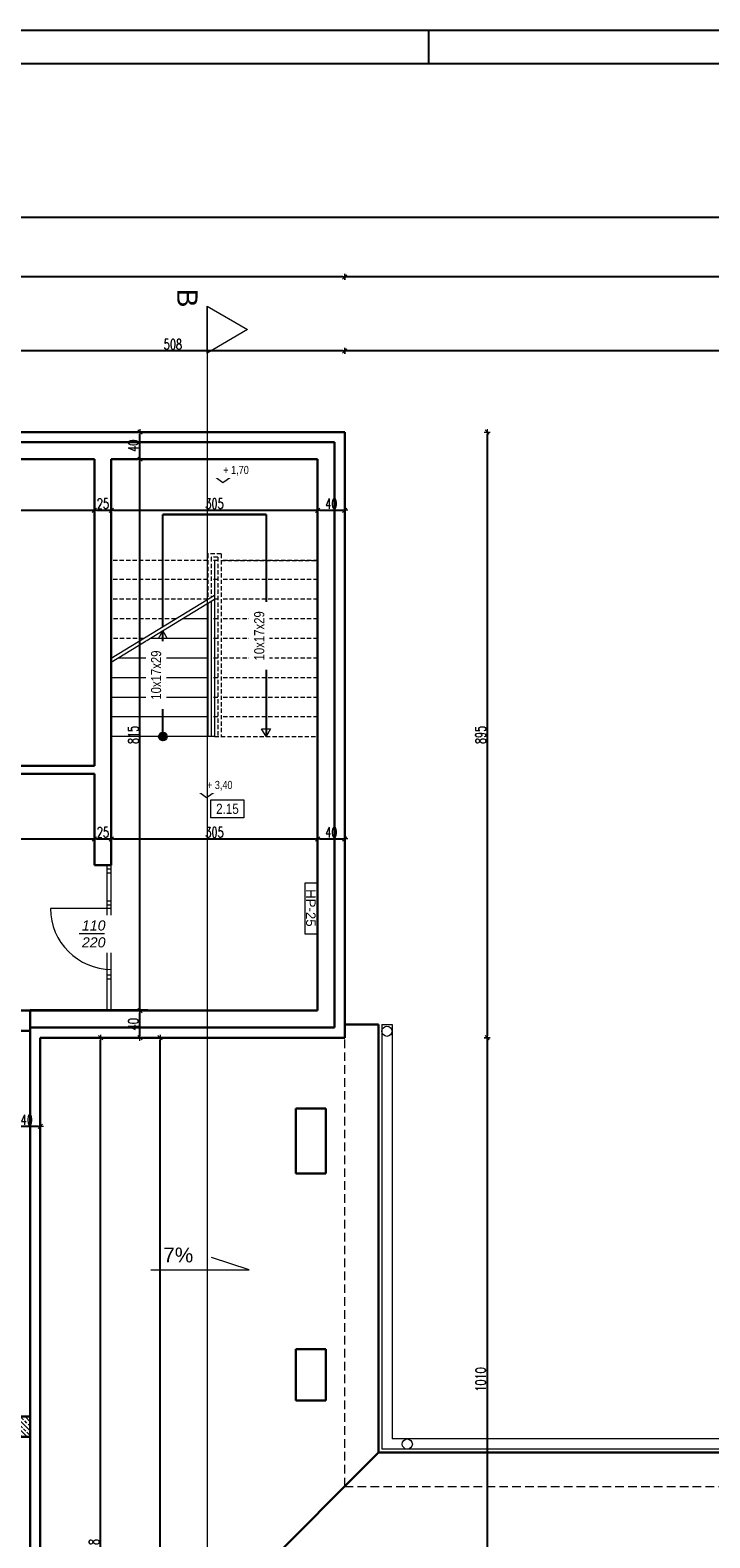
# Model space of a CAD drawing. Header units: millimetres. Extents: x 64838 to 107664, y -36848 to 0.
# Tile 86 of 109: x 88391 to 89396, y -29119 to -26891. Entities that reach past the tile are written whole.
import ezdxf

# ---------------------------------------------------------------- set-up
doc = ezdxf.new("R2010")
doc.units = ezdxf.units.MM
doc.linetypes.add('DASHED', pattern=[19.05, 12.7, -6.35])
doc.linetypes.add('DASHED2', pattern=[9.525, 6.35, -3.175])
doc.layers.get('Defpoints').update_dxf_attribs({"color": 30})
for name, color, linetype, lineweight in [('0.09', 22, 'Continuous', 9), ('0.35', 132, 'Continuous', 35), ('HYDRANT', 1, 'Continuous', 13), ('J 0.15', 40, 'Continuous', 15), ('J opisy', 7, 'Continuous', 9), ('J stolarka_okna', 144, 'Continuous', 0), ('J wymiary', 1, 'Continuous', 9), ('OPIS', 7, 'Continuous', 5), ('sciany', 252, 'Continuous', 30), ('widok', 4, 'Continuous', 18)]:
    doc.layers.add(name, color=color, linetype=linetype, lineweight=lineweight)
doc.layers.add('e-cad_opisy', color=7, linetype='Continuous')
doc.styles.add('ADESK2', font='simplex', dxfattribs={"width": 0.7})
doc.styles.add('ARIALCE', font='arial.ttf')
doc.styles.get("Standard").update_dxf_attribs({"font": 'arial.ttf'})
doc.dimstyles.new('1-100', dxfattribs={"dimscale": 1.5, "dimtxt": 10, "dimasz": 2, "dimexe": 1, "dimexo": 1, "dimgap": 1.5, "dimtad": 1, "dimdec": 0, "dimrnd": 0.5, "dimdsep": 46, "dimtxsty": 'ADESK2', "dimblk": 'wymiar', "dimcen": -1, "dimdle": 5, "dimse1": 1, "dimse2": 1, "dimclrd": 256, "dimclre": 256, "dimclrt": 256, "dimadec": 0, "dimazin": 0, "dimtfac": 1, "dimtdec": 0, "dimtix": 1, "dimtmove": 0, "dimatfit": 3, "dimfxl": 20, "dimfxlon": 1, "dimtolj": 1, "dimtzin": 0, "dimarcsym": 0})

# ---------------------------------------------------------------- blocks, each defined once
blk = doc.blocks.new('A1_poziom')
at = {"ltscale": 0.8}
blk.add_line((345.5, 589), (345.5, 594), dxfattribs=at)
for points in [[(0, 0), (0, 297), (25, 297), (25, 594), (841, 594), (841, 0)], [(30, 5), (836, 5), (836, 589), (30, 589)]]:
    blk.add_lwpolyline(points, close=True)
blk = doc.blocks.new('A$C518426B5')
at = {"layer": 'OPIS', "color": 251}
for p, q in [((0, 8.8), (54.2, 8.8)), ((0, 8.8), (11.9, 0)), ((11.9, 0), (24.5, 8.8))]:
    blk.add_line(p, q, dxfattribs=at)
blk = doc.blocks.new('wymiar')
for p, q in [((1.5, 0), (-1.5, 0)), ((1.06, 1.06), (-1.06, -1.06)), ((0, 1.5), (0, -1.5))]:
    blk.add_line(p, q)
blk = doc.blocks.new('*D1370')
at = {"layer": 'Defpoints', "color": 0, "ltscale": 4}
for p in [(88537.3, -28340), (88553.6, -28340), (88537.3, -28380)]:
    blk.add_point(p, dxfattribs=at)
at = {"layer": 'J wymiary', "lineweight": -2}
blk.add_line((88553.6, -28377), (88553.6, -28343), dxfattribs=at)
at = {"layer": 'J wymiary', "lineweight": -2, "ltscale": 4, "xscale": 3, "yscale": 3, "zscale": 3}
for p, rotation in [((88553.6, -28340), 90), ((88553.6, -28380), 270)]:
    blk.add_blockref('wymiar', p, dxfattribs=dict(at, rotation=rotation))
at = {"layer": 'J wymiary', "ltscale": 4, "insert": (88543.8, -28360), "char_height": 15, "attachment_point": 5, "rotation": 90, "style": 'ADESK2'}
blk.add_mtext('\\A1;40', dxfattribs=at)
blk = doc.blocks.new('*D1371')
at = {"layer": 'Defpoints', "color": 0, "ltscale": 4}
for p in [(88553.6, -27525), (88565.1, -27525), (88537.3, -28340)]:
    blk.add_point(p, dxfattribs=at)
at = {"layer": 'J wymiary', "lineweight": -2}
blk.add_line((88553.6, -28337), (88553.6, -27528), dxfattribs=at)
at = {"layer": 'J wymiary', "lineweight": -2, "ltscale": 4, "xscale": 3, "yscale": 3, "zscale": 3}
for p, rotation in [((88553.6, -27525), 90), ((88553.6, -28340), 270)]:
    blk.add_blockref('wymiar', p, dxfattribs=dict(at, rotation=rotation))
at = {"layer": 'J wymiary', "ltscale": 4, "insert": (88543.8, -27932.5), "char_height": 15, "attachment_point": 5, "rotation": 90, "style": 'ADESK2'}
blk.add_mtext('\\A1;815', dxfattribs=at)
blk = doc.blocks.new('*D1372')
at = {"layer": 'Defpoints', "color": 0, "ltscale": 4}
for p in [(88553.6, -27485), (88577.5, -27485), (88565.1, -27525)]:
    blk.add_point(p, dxfattribs=at)
at = {"layer": 'J wymiary', "lineweight": -2}
blk.add_line((88553.6, -27522), (88553.6, -27488), dxfattribs=at)
at = {"layer": 'J wymiary', "lineweight": -2, "ltscale": 4, "xscale": 3, "yscale": 3, "zscale": 3}
for p, rotation in [((88553.6, -27485), 90), ((88553.6, -27525), 270)]:
    blk.add_blockref('wymiar', p, dxfattribs=dict(at, rotation=rotation))
at = {"layer": 'J wymiary', "ltscale": 4, "insert": (88543.8, -27505), "char_height": 15, "attachment_point": 5, "rotation": 90, "style": 'ADESK2'}
blk.add_mtext('\\A1;40', dxfattribs=at)
blk = doc.blocks.new('*D1380')
at = {"layer": 'Defpoints', "color": 0, "ltscale": 4}
for p in [(88078.3, -27577.8), (88486.3, -27563), (88486.3, -27600.6)]:
    blk.add_point(p, dxfattribs=at)
at = {"layer": 'J wymiary', "lineweight": -2}
blk.add_line((88081.3, -27600.6), (88483.3, -27600.6), dxfattribs=at)
at = {"layer": 'J wymiary', "lineweight": -2, "ltscale": 4, "xscale": 3, "yscale": 3, "zscale": 3, "rotation": 180}
blk.add_blockref('wymiar', (88078.3, -27600.6), dxfattribs=at)
at = {"layer": 'J wymiary', "lineweight": -2, "ltscale": 4, "xscale": 3, "yscale": 3, "zscale": 3}
blk.add_blockref('wymiar', (88486.3, -27600.6), dxfattribs=at)
at = {"layer": 'J wymiary', "ltscale": 4, "insert": (88282.3, -27590.8), "char_height": 15, "attachment_point": 5, "style": 'ADESK2'}
blk.add_mtext('\\A1;408', dxfattribs=at)
blk = doc.blocks.new('*D1381')
at = {"layer": 'Defpoints', "color": 0, "ltscale": 4}
for p in [(88486.3, -27563), (88511.3, -27563.9), (88511.3, -27600.6)]:
    blk.add_point(p, dxfattribs=at)
at = {"layer": 'J wymiary', "lineweight": -2}
blk.add_line((88489.3, -27600.6), (88508.3, -27600.6), dxfattribs=at)
at = {"layer": 'J wymiary', "lineweight": -2, "ltscale": 4, "xscale": 3, "yscale": 3, "zscale": 3, "rotation": 180}
blk.add_blockref('wymiar', (88486.3, -27600.6), dxfattribs=at)
at = {"layer": 'J wymiary', "lineweight": -2, "ltscale": 4, "xscale": 3, "yscale": 3, "zscale": 3}
blk.add_blockref('wymiar', (88511.3, -27600.6), dxfattribs=at)
at = {"layer": 'J wymiary', "ltscale": 4, "insert": (88498.8, -27590.8), "char_height": 15, "attachment_point": 5, "style": 'ADESK2'}
blk.add_mtext('\\A1;25', dxfattribs=at)
blk = doc.blocks.new('*D1382')
at = {"layer": 'Defpoints', "color": 0, "ltscale": 4}
for p in [(88816.3, -27559.1), (88511.3, -27563.9), (88816.3, -27600.6)]:
    blk.add_point(p, dxfattribs=at)
at = {"layer": 'J wymiary', "lineweight": -2}
blk.add_line((88514.3, -27600.6), (88813.3, -27600.6), dxfattribs=at)
at = {"layer": 'J wymiary', "lineweight": -2, "ltscale": 4, "xscale": 3, "yscale": 3, "zscale": 3, "rotation": 180}
blk.add_blockref('wymiar', (88511.3, -27600.6), dxfattribs=at)
at = {"layer": 'J wymiary', "lineweight": -2, "ltscale": 4, "xscale": 3, "yscale": 3, "zscale": 3}
blk.add_blockref('wymiar', (88816.3, -27600.6), dxfattribs=at)
at = {"layer": 'J wymiary', "ltscale": 4, "insert": (88663.8, -27590.8), "char_height": 15, "attachment_point": 5, "style": 'ADESK2'}
blk.add_mtext('\\A1;305', dxfattribs=at)
blk = doc.blocks.new('*D1383')
at = {"layer": 'Defpoints', "color": 0, "ltscale": 4}
for p in [(88816.3, -27559.1), (88856.3, -27559.1), (88856.3, -27600.6)]:
    blk.add_point(p, dxfattribs=at)
at = {"layer": 'J wymiary', "lineweight": -2}
blk.add_line((88819.3, -27600.6), (88853.3, -27600.6), dxfattribs=at)
at = {"layer": 'J wymiary', "lineweight": -2, "ltscale": 4, "xscale": 3, "yscale": 3, "zscale": 3, "rotation": 180}
blk.add_blockref('wymiar', (88816.3, -27600.6), dxfattribs=at)
at = {"layer": 'J wymiary', "lineweight": -2, "ltscale": 4, "xscale": 3, "yscale": 3, "zscale": 3}
blk.add_blockref('wymiar', (88856.3, -27600.6), dxfattribs=at)
at = {"layer": 'J wymiary', "ltscale": 4, "insert": (88836.3, -27590.8), "char_height": 15, "attachment_point": 5, "style": 'ADESK2'}
blk.add_mtext('\\A1;40', dxfattribs=at)
blk = doc.blocks.new('*D1394')
at = {"layer": 'Defpoints', "color": 0, "ltscale": 4}
for p in [(88366.3, -28429.9), (88406.3, -28429.9), (88366.3, -28511)]:
    blk.add_point(p, dxfattribs=at)
at = {"layer": 'J wymiary', "lineweight": -2}
blk.add_line((88403.3, -28511), (88369.3, -28511), dxfattribs=at)
at = {"layer": 'J wymiary', "lineweight": -2, "ltscale": 4, "xscale": 3, "yscale": 3, "zscale": 3, "rotation": 180}
blk.add_blockref('wymiar', (88366.3, -28511), dxfattribs=at)
at = {"layer": 'J wymiary', "lineweight": -2, "ltscale": 4, "xscale": 3, "yscale": 3, "zscale": 3}
blk.add_blockref('wymiar', (88406.3, -28511), dxfattribs=at)
at = {"layer": 'J wymiary', "ltscale": 4, "insert": (88386.3, -28501.2), "char_height": 15, "attachment_point": 5, "style": 'ADESK2'}
blk.add_mtext('\\A1;40', dxfattribs=at)
blk = doc.blocks.new('*D1404')
at = {"layer": 'Defpoints', "color": 0, "ltscale": 4}
for p in [(88486.3, -28048.6), (88078.3, -28063.4), (88486.3, -28086.2)]:
    blk.add_point(p, dxfattribs=at)
at = {"layer": 'J wymiary', "lineweight": -2}
blk.add_line((88081.3, -28086.2), (88483.3, -28086.2), dxfattribs=at)
at = {"layer": 'J wymiary', "lineweight": -2, "ltscale": 4, "xscale": 3, "yscale": 3, "zscale": 3, "rotation": 180}
blk.add_blockref('wymiar', (88078.3, -28086.2), dxfattribs=at)
at = {"layer": 'J wymiary', "lineweight": -2, "ltscale": 4, "xscale": 3, "yscale": 3, "zscale": 3}
blk.add_blockref('wymiar', (88486.3, -28086.2), dxfattribs=at)
at = {"layer": 'J wymiary', "ltscale": 4, "insert": (88282.3, -28076.4), "char_height": 15, "attachment_point": 5, "style": 'ADESK2'}
blk.add_mtext('\\A1;408', dxfattribs=at)
blk = doc.blocks.new('*D1405')
at = {"layer": 'Defpoints', "color": 0, "ltscale": 4}
for p in [(88486.3, -28048.6), (88511.3, -28049.5), (88511.3, -28086.2)]:
    blk.add_point(p, dxfattribs=at)
at = {"layer": 'J wymiary', "lineweight": -2}
blk.add_line((88489.3, -28086.2), (88508.3, -28086.2), dxfattribs=at)
at = {"layer": 'J wymiary', "lineweight": -2, "ltscale": 4, "xscale": 3, "yscale": 3, "zscale": 3, "rotation": 180}
blk.add_blockref('wymiar', (88486.3, -28086.2), dxfattribs=at)
at = {"layer": 'J wymiary', "lineweight": -2, "ltscale": 4, "xscale": 3, "yscale": 3, "zscale": 3}
blk.add_blockref('wymiar', (88511.3, -28086.2), dxfattribs=at)
at = {"layer": 'J wymiary', "ltscale": 4, "insert": (88498.8, -28076.4), "char_height": 15, "attachment_point": 5, "style": 'ADESK2'}
blk.add_mtext('\\A1;25', dxfattribs=at)
blk = doc.blocks.new('*D1406')
at = {"layer": 'Defpoints', "color": 0, "ltscale": 4}
for p in [(88511.3, -28049.5), (88816.3, -28044.7), (88816.3, -28086.2)]:
    blk.add_point(p, dxfattribs=at)
at = {"layer": 'J wymiary', "lineweight": -2}
blk.add_line((88514.3, -28086.2), (88813.3, -28086.2), dxfattribs=at)
at = {"layer": 'J wymiary', "lineweight": -2, "ltscale": 4, "xscale": 3, "yscale": 3, "zscale": 3, "rotation": 180}
blk.add_blockref('wymiar', (88511.3, -28086.2), dxfattribs=at)
at = {"layer": 'J wymiary', "lineweight": -2, "ltscale": 4, "xscale": 3, "yscale": 3, "zscale": 3}
blk.add_blockref('wymiar', (88816.3, -28086.2), dxfattribs=at)
at = {"layer": 'J wymiary', "ltscale": 4, "insert": (88663.8, -28076.4), "char_height": 15, "attachment_point": 5, "style": 'ADESK2'}
blk.add_mtext('\\A1;305', dxfattribs=at)
blk = doc.blocks.new('*D1407')
at = {"layer": 'Defpoints', "color": 0, "ltscale": 4}
for p in [(88816.3, -28044.7), (88856.3, -28044.7), (88856.3, -28086.2)]:
    blk.add_point(p, dxfattribs=at)
at = {"layer": 'J wymiary', "lineweight": -2}
blk.add_line((88819.3, -28086.2), (88853.3, -28086.2), dxfattribs=at)
at = {"layer": 'J wymiary', "lineweight": -2, "ltscale": 4, "xscale": 3, "yscale": 3, "zscale": 3, "rotation": 180}
blk.add_blockref('wymiar', (88816.3, -28086.2), dxfattribs=at)
at = {"layer": 'J wymiary', "lineweight": -2, "ltscale": 4, "xscale": 3, "yscale": 3, "zscale": 3}
blk.add_blockref('wymiar', (88856.3, -28086.2), dxfattribs=at)
at = {"layer": 'J wymiary', "ltscale": 4, "insert": (88836.3, -28076.4), "char_height": 15, "attachment_point": 5, "style": 'ADESK2'}
blk.add_mtext('\\A1;40', dxfattribs=at)
blk = doc.blocks.new('*D1456')
at = {"layer": 'Defpoints', "color": 0, "ltscale": 4}
for p in [(88406.3, -28380), (88495.3, -28380), (88398.3, -29897.5)]:
    blk.add_point(p, dxfattribs=at)
at = {"layer": 'J wymiary', "lineweight": -2}
blk.add_line((88495.3, -29894.5), (88495.3, -28383), dxfattribs=at)
at = {"layer": 'J wymiary', "lineweight": -2, "ltscale": 4, "xscale": 3, "yscale": 3, "zscale": 3}
for p, rotation in [((88495.3, -28380), 90), ((88495.3, -29897.5), 270)]:
    blk.add_blockref('wymiar', p, dxfattribs=dict(at, rotation=rotation))
at = {"layer": 'J wymiary', "ltscale": 4, "insert": (88485.6, -29138.7), "char_height": 15, "attachment_point": 5, "rotation": 90, "style": 'ADESK2'}
blk.add_mtext('\\A1;1518', dxfattribs=at)
blk = doc.blocks.new('*D1457')
at = {"layer": 'Defpoints', "color": 0, "ltscale": 4}
for p in [(88856.3, -27485), (88856.3, -28380), (89066.9, -28380)]:
    blk.add_point(p, dxfattribs=at)
at = {"layer": 'J wymiary', "lineweight": -2}
blk.add_line((89066.9, -27488), (89066.9, -28377), dxfattribs=at)
at = {"layer": 'J wymiary', "lineweight": -2, "ltscale": 4, "xscale": 3, "yscale": 3, "zscale": 3}
for p, rotation in [((89066.9, -27485), 90), ((89066.9, -28380), 270)]:
    blk.add_blockref('wymiar', p, dxfattribs=dict(at, rotation=rotation))
at = {"layer": 'J wymiary', "ltscale": 4, "insert": (89057.2, -27932.5), "char_height": 15, "attachment_point": 5, "rotation": 90, "style": 'ADESK2'}
blk.add_mtext('\\A1;895', dxfattribs=at)
blk = doc.blocks.new('*D1458')
at = {"layer": 'Defpoints', "color": 0, "ltscale": 4}
for p in [(88856.3, -28380), (88794.3, -29390), (89066.9, -29390)]:
    blk.add_point(p, dxfattribs=at)
at = {"layer": 'J wymiary', "lineweight": -2}
blk.add_line((89066.9, -28383), (89066.9, -29387), dxfattribs=at)
at = {"layer": 'J wymiary', "lineweight": -2, "ltscale": 4, "xscale": 3, "yscale": 3, "zscale": 3}
for p, rotation in [((89066.9, -28380), 90), ((89066.9, -29390), 270)]:
    blk.add_blockref('wymiar', p, dxfattribs=dict(at, rotation=rotation))
at = {"layer": 'J wymiary', "ltscale": 4, "insert": (89057.2, -28885), "char_height": 15, "attachment_point": 5, "rotation": 90, "style": 'ADESK2'}
blk.add_mtext('\\A1;1010', dxfattribs=at)
blk = doc.blocks.new('*D1459')
at = {"layer": 'Defpoints', "color": 0, "ltscale": 4}
for p in [(88406.3, -28380), (88583.3, -28380), (88406.3, -31985)]:
    blk.add_point(p, dxfattribs=at)
at = {"layer": 'J wymiary', "lineweight": -2}
blk.add_line((88583.3, -31982), (88583.3, -28383), dxfattribs=at)
at = {"layer": 'J wymiary', "lineweight": -2, "ltscale": 4, "xscale": 3, "yscale": 3, "zscale": 3}
for p, rotation in [((88583.3, -28380), 90), ((88583.3, -31985), 270)]:
    blk.add_blockref('wymiar', p, dxfattribs=dict(at, rotation=rotation))
at = {"layer": 'J wymiary', "ltscale": 4, "insert": (88573.6, -30182.5), "char_height": 15, "attachment_point": 5, "rotation": 90, "style": 'ADESK2'}
blk.add_mtext('\\A1;3605', dxfattribs=at)
blk = doc.blocks.new('*D1495')
at = {"layer": 'Defpoints', "color": 0, "ltscale": 4}
for p in [(88856.3, -27365), (88856.3, -27512.4), (90243.3, -27813.8)]:
    blk.add_point(p, dxfattribs=at)
at = {"layer": 'J wymiary', "lineweight": -2}
blk.add_line((90240.3, -27365), (88859.3, -27365), dxfattribs=at)
at = {"layer": 'J wymiary', "lineweight": -2, "ltscale": 4, "xscale": 3, "yscale": 3, "zscale": 3, "rotation": 180}
blk.add_blockref('wymiar', (88856.3, -27365), dxfattribs=at)
at = {"layer": 'J wymiary', "lineweight": -2, "ltscale": 4, "xscale": 3, "yscale": 3, "zscale": 3}
blk.add_blockref('wymiar', (90243.3, -27365), dxfattribs=at)
at = {"layer": 'J wymiary', "ltscale": 4, "insert": (89549.8, -27355.3), "char_height": 15, "attachment_point": 5, "style": 'ADESK2'}
blk.add_mtext('\\A1;1387', dxfattribs=at)
blk = doc.blocks.new('*D1496')
at = {"layer": 'Defpoints', "color": 0, "ltscale": 4}
for p in [(88348.3, -27365), (88348.3, -27489.5), (88856.3, -27512.4)]:
    blk.add_point(p, dxfattribs=at)
at = {"layer": 'J wymiary', "lineweight": -2}
blk.add_line((88853.3, -27365), (88351.3, -27365), dxfattribs=at)
at = {"layer": 'J wymiary', "lineweight": -2, "ltscale": 4, "xscale": 3, "yscale": 3, "zscale": 3, "rotation": 180}
blk.add_blockref('wymiar', (88348.3, -27365), dxfattribs=at)
at = {"layer": 'J wymiary', "lineweight": -2, "ltscale": 4, "xscale": 3, "yscale": 3, "zscale": 3}
blk.add_blockref('wymiar', (88856.3, -27365), dxfattribs=at)
at = {"layer": 'J wymiary', "ltscale": 4, "insert": (88602.3, -27355.3), "char_height": 15, "attachment_point": 5, "style": 'ADESK2'}
blk.add_mtext('\\A1;508', dxfattribs=at)
blk = doc.blocks.new('*D1515')
at = {"layer": 'Defpoints', "color": 0, "ltscale": 4}
for p in [(88856.3, -27255.6), (88856.3, -27800.4), (90243.3, -27823.2)]:
    blk.add_point(p, dxfattribs=at)
at = {"layer": 'J wymiary', "lineweight": -2}
blk.add_line((90240.3, -27255.6), (88859.3, -27255.6), dxfattribs=at)
at = {"layer": 'J wymiary', "lineweight": -2, "ltscale": 4, "xscale": 3, "yscale": 3, "zscale": 3, "rotation": 180}
blk.add_blockref('wymiar', (88856.3, -27255.6), dxfattribs=at)
at = {"layer": 'J wymiary', "lineweight": -2, "ltscale": 4, "xscale": 3, "yscale": 3, "zscale": 3}
blk.add_blockref('wymiar', (90243.3, -27255.6), dxfattribs=at)
at = {"layer": 'J wymiary', "ltscale": 4, "insert": (89549.8, -27245.8), "char_height": 15, "attachment_point": 5, "style": 'ADESK2'}
blk.add_mtext('\\A1;1387', dxfattribs=at)
blk = doc.blocks.new('*D1516')
at = {"layer": 'Defpoints', "color": 0, "ltscale": 4}
for p in [(86396.3, -27255.6), (86396.3, -27733.6), (88856.3, -27800.4)]:
    blk.add_point(p, dxfattribs=at)
at = {"layer": 'J wymiary', "lineweight": -2}
blk.add_line((88853.3, -27255.6), (86399.3, -27255.6), dxfattribs=at)
at = {"layer": 'J wymiary', "lineweight": -2, "ltscale": 4, "xscale": 3, "yscale": 3, "zscale": 3, "rotation": 180}
blk.add_blockref('wymiar', (86396.3, -27255.6), dxfattribs=at)
at = {"layer": 'J wymiary', "lineweight": -2, "ltscale": 4, "xscale": 3, "yscale": 3, "zscale": 3}
blk.add_blockref('wymiar', (88856.3, -27255.6), dxfattribs=at)
at = {"layer": 'J wymiary', "ltscale": 4, "insert": (87626.3, -27245.8), "char_height": 15, "attachment_point": 5, "style": 'ADESK2'}
blk.add_mtext('\\A1;2460', dxfattribs=at)
blk = doc.blocks.new('*D1517')
at = {"layer": 'Defpoints', "color": 0, "ltscale": 4}
for p in [(92486.3, -27167.6), (86396.3, -27485), (92486.3, -29537.5)]:
    blk.add_point(p, dxfattribs=at)
at = {"layer": 'J wymiary', "lineweight": -2}
blk.add_line((86399.3, -27167.6), (92483.3, -27167.6), dxfattribs=at)
at = {"layer": 'J wymiary', "lineweight": -2, "ltscale": 4, "xscale": 3, "yscale": 3, "zscale": 3, "rotation": 180}
blk.add_blockref('wymiar', (86396.3, -27167.6), dxfattribs=at)
at = {"layer": 'J wymiary', "lineweight": -2, "ltscale": 4, "xscale": 3, "yscale": 3, "zscale": 3}
blk.add_blockref('wymiar', (92486.3, -27167.6), dxfattribs=at)
at = {"layer": 'J wymiary', "ltscale": 4, "insert": (89441.3, -27157.9), "char_height": 15, "attachment_point": 5, "style": 'ADESK2'}
blk.add_mtext('\\A1;6090', dxfattribs=at)
blk = doc.blocks.new('*D1540')
at = {"layer": 'Defpoints', "color": 0, "ltscale": 4}
for p in [(91213.3, -27798.5), (92855.5, -27798.5), (88406.3, -31985)]:
    blk.add_point(p, dxfattribs=at)
at = {"layer": 'J wymiary', "lineweight": -2}
blk.add_line((92855.5, -31982), (92855.5, -27801.5), dxfattribs=at)
at = {"layer": 'J wymiary', "lineweight": -2, "ltscale": 4, "xscale": 3, "yscale": 3, "zscale": 3}
for p, rotation in [((92855.5, -27798.5), 90), ((92855.5, -31985), 270)]:
    blk.add_blockref('wymiar', p, dxfattribs=dict(at, rotation=rotation))
at = {"layer": 'J wymiary', "ltscale": 4, "insert": (92845.7, -29891.7), "char_height": 15, "attachment_point": 5, "rotation": 90, "style": 'ADESK2'}
blk.add_mtext('\\A1;4187', dxfattribs=at)

msp = doc.modelspace()

# ---------------------------------------------------------------- hatches: boundary and pattern name
msp.add_hatch(color=256).paths.add_polyline_path([(88587.52, -27929.13, 1), (88587.52, -27940.83, 1)])
at = {"layer": 'J opisy'}
h = msp.add_hatch(dxfattribs=at)
h.set_pattern_fill('ANSI33', color=256, scale=1.5, angle=90, style=0)
h.set_pattern_definition([(135, (94811.987, 29357.007), (-6.7351921, -6.7351921), []), (135, (94811.987, 29363.743), (-6.7351921, -6.7351921), [4.7625, -2.38125])])
h.paths.add_polyline_path([(88366.27, -28939.98), (88331.27, -28939.98), (88331.27, -28969.98), (88366.27, -28969.98), (88391.27, -28969.98), (88391.27, -28939.98)])

# ---------------------------------------------------------------- linework, layer by layer
for p, q in [((88587.52, -27606.95), (88740.02, -27606.95)), ((88587.52, -27772.52), (88587.52, -27606.95)), ((88740.02, -27606.95), (88587.52, -27606.95)), ((88740.02, -27606.95), (88740.02, -27934.98)), ((88587.52, -27934.98), (88587.52, -27778.38))]:
    msp.add_line(p, q)
msp.add_circle((88587.52, -27934.98), 5.85)
at = {"layer": '0.09'}
msp.add_line((88587.52, -27772.52), (88587.52, -27744.96), dxfattribs=at)
at = {"layer": '0.35'}
msp.add_line((88565.27, -28339.98), (88391.27, -28339.98), dxfattribs=at)
at = {"layer": 'HYDRANT', "color": 10}
msp.add_lwpolyline([(88797.27, -28151.7), (88797.27, -28226.7), (88816.27, -28226.7), (88816.27, -28151.7)], close=True, dxfattribs=at)
at = {"layer": 'J 0.15', "linetype": 'DASHED2'}
for p, q in [((88673.77, -27664.98), (88653.77, -27664.98)), ((88653.77, -27664.98), (88653.77, -27732.37)), ((88668.77, -27669.98), (88658.77, -27669.98)), ((88658.77, -27669.98), (88658.77, -27729.22)), ((88668.77, -27669.98), (88668.77, -27934.98)), ((88673.77, -27664.98), (88673.77, -27934.98)), ((88653.77, -27674.98), (88511.27, -27674.98)), ((88668.77, -27674.98), (88658.77, -27674.98)), ((88673.77, -27674.98), (88816.27, -27674.98)), ((88816.27, -27674.98), (88673.77, -27674.98)), ((88653.77, -27702.98), (88511.27, -27702.98)), ((88668.77, -27702.98), (88658.77, -27702.98)), ((88816.27, -27702.98), (88673.77, -27702.98)), ((88653.77, -27731.98), (88511.27, -27731.98)), ((88668.77, -27731.98), (88663.77, -27731.98)), ((88816.27, -27731.98), (88673.77, -27731.98)), ((88606.47, -27760.98), (88511.27, -27760.98)), ((88668.77, -27760.98), (88658.77, -27760.98)), ((88816.27, -27760.98), (88673.77, -27760.98)), ((88558.87, -27789.98), (88511.27, -27789.98)), ((88668.77, -27789.98), (88658.77, -27789.98)), ((88816.27, -27789.98), (88673.77, -27789.98)), ((88668.77, -27818.98), (88658.77, -27818.98)), ((88816.27, -27818.98), (88673.77, -27818.98)), ((88668.77, -27847.98), (88658.77, -27847.98)), ((88816.27, -27847.98), (88673.77, -27847.98)), ((88668.77, -27876.98), (88658.77, -27876.98)), ((88816.27, -27876.98), (88673.77, -27876.98)), ((88668.77, -27905.98), (88658.77, -27905.98)), ((88816.27, -27905.98), (88673.77, -27905.98)), ((88663.77, -27934.98), (88816.27, -27934.98))]:
    msp.add_line(p, q, dxfattribs=at)
at = {"layer": 'J 0.15'}
for p, q in [((88663.77, -27674.98), (88663.77, -27934.98)), ((88511.27, -27818.98), (88663.77, -27726.07)), ((88511.27, -27824.83), (88663.77, -27731.92)), ((88653.77, -27738.28), (88653.77, -27934.98)), ((88658.77, -27735.13), (88658.77, -27934.98)), ((88653.77, -27760.98), (88616.08, -27760.98)), ((88653.77, -27789.98), (88568.48, -27789.98)), ((88653.77, -27818.98), (88520.88, -27818.98)), ((88653.77, -27847.98), (88511.27, -27847.98)), ((88653.77, -27876.98), (88511.27, -27876.98)), ((88653.77, -27905.98), (88511.27, -27905.98)), ((88663.77, -27934.98), (88511.27, -27934.98))]:
    msp.add_line(p, q, dxfattribs=at)
at = {"layer": 'J opisy'}
msp.add_lwpolyline([(88740.02, -27934.98), (88733.52, -27923.73), (88746.51, -27923.73)], close=True, dxfattribs=at)
at = {"layer": 'J stolarka_okna'}
for p, q in [((88505.27, -28339.98), (88505.27, -28124.98)), ((88505.27, -28130.29), (88511.27, -28130.29)), ((88505.27, -28130.29), (88511.27, -28130.29)), ((88505.27, -28136.29), (88511.27, -28136.29)), ((88511.27, -28339.98), (88511.27, -28124.98)), ((88505.27, -28177.63), (88511.27, -28177.63)), ((88505.27, -28183.47), (88511.27, -28183.47)), ((88505.27, -28183.47), (88511.27, -28183.47)), ((88505.27, -28286.88), (88511.27, -28286.88)), ((88505.27, -28286.88), (88511.27, -28286.88)), ((88505.27, -28292.88), (88511.27, -28292.88))]:
    msp.add_line(p, q, dxfattribs=at)
at = {"layer": 'OPIS'}
for p, q in [((88911.27, -28360.48), (88926.27, -28360.48)), ((88911.27, -28360.48), (88911.27, -28987.98)), ((88926.27, -28360.48), (88926.27, -28972.98)), ((88714.87, -28722.8), (88659.55, -28704.98)), ((88569.67, -28722.8), (88714.87, -28722.8)), ((90243.27, -28972.98), (88926.27, -28972.98)), ((90243.27, -28987.98), (88911.27, -28987.98))]:
    msp.add_line(p, q, dxfattribs=at)
msp.add_lwpolyline([(88712.79, -27333.63), (88652.79, -27368.27), (88652.79, -27298.99)], close=True, dxfattribs=at)
for centre in [(88918.77, -28370.48), (88948.77, -28980.48)]:
    msp.add_circle(centre, 7.5, dxfattribs=at)
at = {"layer": 'sciany'}
for p, q in [((88348.27, -27484.98), (88856.27, -27484.98)), ((88856.27, -28379.98), (88856.27, -27484.98)), ((88348.27, -27499.98), (88841.27, -27499.98)), ((88841.27, -28364.98), (88841.27, -27499.98)), ((88348.27, -27524.98), (88486.27, -27524.98)), ((88486.27, -27977.98), (88486.27, -27524.98)), ((88511.27, -28124.98), (88511.27, -27524.98)), ((88511.27, -27524.98), (88816.27, -27524.98)), ((88816.27, -28124.98), (88816.27, -27524.98)), ((88286.27, -27977.98), (88486.27, -27977.98)), ((88286.27, -27989.98), (88486.27, -27989.98)), ((88486.27, -28124.98), (88486.27, -27989.98)), ((88511.27, -28124.98), (88486.27, -28124.98)), ((88816.27, -28339.98), (88816.27, -28124.98)), ((88391.27, -28339.98), (88816.27, -28339.98)), ((88391.27, -29539.98), (88391.27, -28342.48)), ((88906.27, -28360.48), (88856.27, -28360.48)), ((88906.27, -28992.98), (88906.27, -28360.48)), ((88391.27, -28364.98), (88841.27, -28364.98)), ((88406.27, -29897.48), (88406.27, -28379.98)), ((88406.27, -28379.98), (88856.27, -28379.98)), ((88784.27, -28484.48), (88816.27, -28484.48)), ((88784.27, -28484.48), (88784.27, -28516.48)), ((88784.27, -28484.48), (88784.27, -28580.48)), ((88784.27, -28484.48), (88828.27, -28484.48)), ((88828.27, -28484.48), (88828.27, -28580.48)), ((88784.27, -28528.48), (88784.27, -28580.48)), ((88784.27, -28580.48), (88816.27, -28580.48)), ((88784.27, -28580.48), (88828.27, -28580.48)), ((88784.27, -28840.08), (88816.27, -28840.08)), ((88784.27, -28840.08), (88784.27, -28872.08)), ((88784.27, -28840.08), (88828.27, -28840.08)), ((88784.27, -28840.08), (88784.27, -28916.08)), ((88828.27, -28840.08), (88828.27, -28916.08)), ((88784.27, -28884.08), (88784.27, -28916.08)), ((88784.27, -28916.08), (88816.27, -28916.08)), ((88784.27, -28916.08), (88828.27, -28916.08)), ((88406.27, -29492.98), (88906.27, -28992.98)), ((88906.27, -28992.98), (90243.27, -28992.98))]:
    msp.add_line(p, q, dxfattribs=at)
at = {"layer": 'sciany', "linetype": 'DASHED', "lineweight": 9}
for q in [(88856.27, -28360.48), (90243.27, -29042.98)]:
    msp.add_line((88856.27, -29042.98), q, dxfattribs=at)
at = {"layer": 'sciany'}
for points in [[(88331.27, -28339.98), (88331.27, -28369.98), (88391.27, -28369.98), (88391.27, -28339.98)], [(88331.27, -28939.98), (88331.27, -28969.98), (88391.27, -28969.98), (88391.27, -28939.98)]]:
    msp.add_lwpolyline(points, close=True, dxfattribs=at)
at = {"layer": 'widok'}
msp.add_line((88653.77, -27760.98), (88616.08, -27760.98), dxfattribs=at)

# ---------------------------------------------------------------- block references
at = {"layer": 'e-cad_opisy', "ltscale": 4, "xscale": 10, "yscale": 10, "zscale": 10}
msp.add_blockref('A1_poziom', (85525.87, -32831.02), dxfattribs=at)
at = {"layer": 'J opisy', "extrusion": (0, 0, -1), "xscale": -1, "zscale": -1}
for p in [(-88664.28, -27559.46), (-88640.15, -28024.91)]:
    msp.add_blockref('A$C518426B5', p, dxfattribs=at)

# ---------------------------------------------------------------- texts
at = {"layer": 'HYDRANT', "color": 10, "style": 'ARIALCE'}
msp.add_text('HP-25', height=14, rotation=270, dxfattribs=at).set_placement((88799.17, -28160.44))
at = {"layer": 'OPIS'}
msp.add_text('7%%%', height=22, dxfattribs=at).set_placement((88587.98, -28712.05))
at = {"layer": 'OPIS', "insert": (88623.73, -27286.83), "char_height": 30, "width": 162.4495, "attachment_point": 5, "rotation": 270}
msp.add_mtext('B', dxfattribs=at)
at = {"layer": 'OPIS', "insert": (88682.98, -28041.79), "char_height": 15, "width": 48.75, "attachment_point": 5, "line_spacing_factor": 0.857143}
msp.add_mtext('{\\fArial Narrow|b0|i0|c238|p34;2.15}', dxfattribs=at)

# ---------------------------------------------------------------- dimensions: what is measured, and where the dimension line sits
at = {"layer": 'J wymiary'}
for base, p1, p2, picture, middle in [((88856.27, -27255.57), (90243.27, -27823.18), (88856.27, -27800.39), '*D1515', (89549.77, -27245.82)), ((88348.27, -27365), (88856.27, -27512.35), (88348.27, -27489.45), '*D1496', (88602.27, -27355.25)), ((88856.27, -27365), (90243.27, -27813.76), (88856.27, -27512.35), '*D1495', (89549.77, -27355.25)), ((88856.27, -27600.57), (88816.27, -27559.14), (88856.27, -27559.14), '*D1383', (88836.27, -27590.82)), ((88486.27, -27600.57), (88078.27, -27577.78), (88486.27, -27562.97), '*D1380', (88282.27, -27590.82)), ((88511.27, -27600.57), (88486.27, -27562.97), (88511.27, -27563.93), '*D1381', (88498.77, -27590.82)), ((88486.27, -28086.17), (88078.27, -28063.38), (88486.27, -28048.57), '*D1404', (88282.27, -28076.42)), ((88511.27, -28086.17), (88486.27, -28048.57), (88511.27, -28049.53), '*D1405', (88498.77, -28076.42)), ((88816.27, -28086.17), (88511.27, -28049.53), (88816.27, -28044.74), '*D1406', (88663.77, -28076.42)), ((88856.27, -28086.17), (88816.27, -28044.74), (88856.27, -28044.74), '*D1407', (88836.27, -28076.42)), ((88366.27, -28510.98), (88406.27, -28429.87), (88366.27, -28429.87), '*D1394', (88386.27, -28501.23))]:
    dim = msp.add_linear_dim(base=base, p1=p1, p2=p2, dimstyle='1-100', override={"dimblk": 'wymiar'}, dxfattribs=at)
    dim.commit()
    dim.dimension.update_dxf_attribs({"geometry": picture, "text_midpoint": middle})
for base, p1, p2, picture, middle in [((88553.56, -27484.98), (88565.06, -27524.98), (88577.52, -27484.98), '*D1372', (88543.81, -27504.98)), ((89066.91, -28379.98), (88856.27, -27484.98), (88856.27, -28379.98), '*D1457', (89057.16, -27932.48)), ((88553.56, -28339.98), (88537.26, -28379.98), (88537.26, -28339.98), '*D1370', (88543.81, -28359.98)), ((88495.30718799, -28379.97890319), (88398.34837474, -29897.47890319), (88406.26792966, -28379.97890319), '*D1456', (88485.55718799, -29138.72890319)), ((88583.3, -28379.98), (88406.27, -31984.98), (88406.27, -28379.98), '*D1459', (88573.55, -30182.48)), ((89066.91, -29389.98), (88856.27, -28379.98), (88794.27, -29389.98), '*D1458', (89057.16, -28884.98))]:
    dim = msp.add_linear_dim(base=base, p1=p1, p2=p2, angle=90, dimstyle='1-100', override={"dimblk": 'wymiar'}, dxfattribs=at)
    dim.commit()
    dim.dimension.update_dxf_attribs({"geometry": picture, "text_midpoint": middle})

# ---------------------------------------------------------------- next in the draw order: texts
at = {"layer": 'J opisy', "width": 85.2264, "attachment_point": 5, "bg_fill": 2}
for s, insert, char_height in [('{\\W0.8;+ 1,70}', (88695.65, -27542.11, 0), 12), ('{\\W0.8;+ 3,40}', (88671.52, -28007.55, 0), 12), ('{\\fArial|b0|i1|c238|p18;110\\P220}', (88485.23, -28226.67), 15)]:
    msp.add_mtext(s, dxfattribs=dict(at, insert=insert, char_height=char_height))
at = {"layer": 'J opisy', "char_height": 15, "width": 85.2264, "attachment_point": 5, "rotation": 90, "line_spacing_factor": 0.771429, "bg_fill": 2}
for insert in [(88730.02, -27786.1), (88577.52, -27844.1)]:
    msp.add_mtext('\\pxsm1;{\\fArial|b0|i0|c238|p0;\\W0.8;10x17x29}', dxfattribs=dict(at, insert=insert))

# ---------------------------------------------------------------- next in the draw order: linework, layer by layer
at = {"layer": 'J opisy'}
msp.add_line((88501.02, -28226.24), (88463.7, -28226.24), dxfattribs=at)
msp.add_lwpolyline([(88587.52, -27778.73), (88594.01, -27789.98), (88581.02, -27789.98)], close=True, dxfattribs=at)
at = {"layer": 'J stolarka_okna'}
msp.add_line((88511.42, -28188.99), (88421.42, -28188.99), dxfattribs=at)
msp.add_arc((88511.42, -28188.99), 90, 180, 270, dxfattribs=at)
at = {"layer": 'OPIS'}
msp.add_line((88652.79, -27298.99), (88652.79, -30003.83), dxfattribs=at)
msp.add_lwpolyline([(88707.35, -28055.23), (88658.6, -28055.23), (88658.6, -28028.36), (88707.35, -28028.36)], close=True, dxfattribs=at)

# ---------------------------------------------------------------- next in the draw order: dimensions: what is measured, and where the dimension line sits
at = {"layer": 'J wymiary'}
for base, p1, p2, picture, middle in [((92486.27, -27167.63), (86396.27, -27484.98), (92486.27, -29537.48), '*D1517', (89441.27, -27157.88)), ((86396.27, -27255.57), (88856.27, -27800.39), (86396.27, -27733.62), '*D1516', (87626.27, -27245.82)), ((88816.27, -27600.57), (88511.27, -27563.93), (88816.27, -27559.14), '*D1382', (88663.77, -27590.82))]:
    dim = msp.add_linear_dim(base=base, p1=p1, p2=p2, dimstyle='1-100', override={"dimblk": 'wymiar'}, dxfattribs=at)
    dim.commit()
    dim.dimension.update_dxf_attribs({"geometry": picture, "text_midpoint": middle})
for base, p1, p2, picture, middle in [((88553.56, -27524.98), (88537.26, -28339.98), (88565.06, -27524.98), '*D1371', (88543.81, -27932.48)), ((92855.46706132, -27798.47890319), (88406.26792966, -31984.97890319), (91213.26792966, -27798.47890319), '*D1540', (92845.71706132, -29891.72890319))]:
    dim = msp.add_linear_dim(base=base, p1=p1, p2=p2, angle=90, dimstyle='1-100', override={"dimblk": 'wymiar'}, dxfattribs=at)
    dim.commit()
    dim.dimension.update_dxf_attribs({"geometry": picture, "text_midpoint": middle})

doc.saveas('drawing.dxf')
